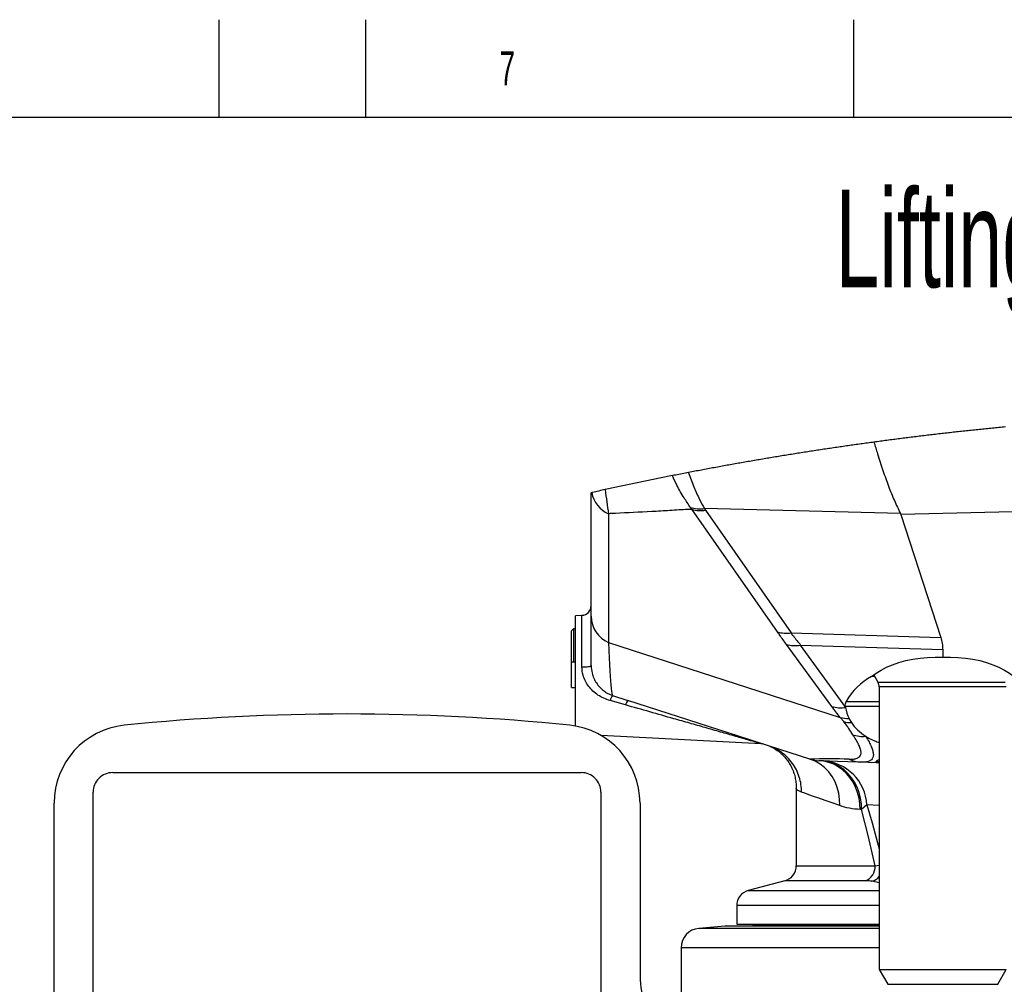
# Model space of a CAD drawing. Extents: x 0 to 4205, y 0 to 2970.
# Tile 59 of 67: x 2025 to 2529, y 2476 to 2970. Entities that reach past the tile are written whole.
import ezdxf

# ---------------------------------------------------------------- set-up
doc = ezdxf.new("R2010")
doc.units = 0
doc.header["$LTSCALE"] = 5
doc.layers.get('0').update_dxf_attribs({"linetype": 'CONTINUOUS'})
doc.styles.add('SLDTEXTSTYLE0', font='TXT', dxfattribs={"width": 0.605})

msp = doc.modelspace()

# ---------------------------------------------------------------- linework, layer by layer
at = {"color": 7, "linetype": 'CONTINUOUS'}
for p, q in [((2127.5, 2920), (2127.5, 2970)), ((2202.5, 2920), (2202.5, 2970)), ((2452.5, 2920), (2452.5, 2970)), ((4155, 2920), (100, 2920)), ((2317.96, 2664.67), (2317.96, 2727.93)), ((2476.52, 2716.79), (2476.3, 2717.32)), ((2476.52, 2716.79), (2496.98, 2653.84)), ((2313.22, 2665.12), (2309.96, 2664.95)), ((2309.96, 2608.5), (2309.96, 2664.95)), ((2313.94, 2665.21), (2312.96, 2665.12)), ((2312.96, 2665.12), (2312.96, 2665.1)), ((2317.96, 2639.42), (2317.96, 2664.67)), ((2308.96, 2658.18), (2307.96, 2657.18)), ((2307.96, 2649.47), (2307.96, 2657.18)), ((2309.96, 2658.18), (2308.96, 2658.18)), ((2308.96, 2658.18), (2308.96, 2649.86)), ((2307.96, 2641.18), (2307.96, 2649.47)), ((2308.96, 2649.86), (2308.96, 2641.18)), ((2497.96, 2647.66), (2497.96, 2643.73)), ((2309.96, 2641.18), (2307.96, 2641.18)), ((2307.96, 2628.18), (2307.96, 2641.18)), ((2463.17, 2633.82), (2461.53, 2633.82)), ((2462.65, 2634.72), (2464.79, 2631.02)), ((2307.96, 2628.18), (2309.96, 2628.18)), ((2465.46, 2628.52), (2465.46, 2483.84)), ((2328.96, 2624.19), (2336.81, 2621.63)), ((2429.9, 2591.59), (2336.81, 2621.63)), ((2448.15, 2618.07), (2448.09, 2618.55)), ((2405.04, 2599.44), (2322.99, 2603.74)), ((2463.83, 2589.76), (2456, 2590.03)), ((2465.46, 2589.65), (2463.83, 2589.76)), ((2072.96, 2584.68), (2312.96, 2584.68)), ((2422.96, 2576.93), (2422.96, 2537.05)), ((2062.96, 2454.68), (2062.96, 2574.68)), ((2322.96, 2574.68), (2322.96, 2454.68)), ((2042.96, 2420.04), (2042.96, 2569.12)), ((2342.96, 2569.12), (2342.96, 2482.45)), ((2417.03, 2529.32), (2398.39, 2524.33)), ((2392.46, 2516.6), (2392.46, 2507.18)), ((2386.38, 2506.15), (2373.08, 2504.98)), ((2387.25, 2506.18), (2465.46, 2506.18)), ((2392.46, 2507.18), (2465.46, 2507.18)), ((2401.46, 2507.18), (2401.04, 2506.77)), ((2363.96, 2495.02), (2363.96, 2450.68)), ((2465.46, 2483.84), (2469.79, 2476.34)), ((2465.46, 2483.84), (2529.34, 2483.84)), ((2526.13, 2476.34), (2530.46, 2483.84)), ((2529.34, 2483.84), (2530.46, 2483.84))]:
    msp.add_line(p, q, dxfattribs=at)
at = {"color": 8, "linetype": 'CONTINUOUS'}
for p, q in [((2369.54, 2719.44), (2368.79, 2720.44)), ((2413.35, 2656.69), (2369.54, 2719.44)), ((2476.3, 2717.32), (2375.96, 2719.8)), ((2375.96, 2719.8), (2376.54, 2718.92)), ((2376.54, 2718.92), (2420.35, 2656.17)), ((2569.75, 2719.05), (2476.52, 2716.79)), ((2326.81, 2717.17), (2326.81, 2651.22)), ((2313.22, 2638.75), (2313.22, 2665.12)), ((2420.35, 2656.17), (2496.98, 2653.84)), ((2326.81, 2651.22), (2445.52, 2612.92)), ((2441.15, 2618.49), (2417.93, 2650.29)), ((2424.93, 2649.87), (2497.96, 2647.66)), ((2424.93, 2649.87), (2448.15, 2618.07)), ((2464.79, 2631.02), (2529.98, 2631.02)), ((2529.34, 2628.52), (2465.46, 2628.52)), ((2530.46, 2628.52), (2529.34, 2628.52)), ((2335.53, 2619.3), (2327.66, 2621.54)), ((2465.46, 2618.55), (2448.09, 2618.55)), ((2448.53, 2621.08), (2465.46, 2621.08)), ((2447.29, 2610.76), (2445.52, 2612.92)), ((2465.46, 2589.55), (2462.86, 2589.79)), ((2465.46, 2590.25), (2463.85, 2590.36)), ((2459.16, 2568.12), (2456.42, 2565.77)), ((2465.46, 2567.9), (2459.16, 2568.12)), ((2456.42, 2565.77), (2455.68, 2565.8)), ((2422.96, 2537.05), (2463.37, 2537.05)), ((2463.37, 2537.05), (2465.46, 2537.36)), ((2458.31, 2529.32), (2417.03, 2529.32)), ((2465.46, 2528.29), (2461.75, 2529.09)), ((2398.39, 2524.33), (2465.46, 2524.33)), ((2465.46, 2516.6), (2392.46, 2516.6)), ((2465.46, 2506.15), (2386.38, 2506.15)), ((2401.04, 2506.77), (2465.46, 2506.77)), ((2465.46, 2504.98), (2373.08, 2504.98)), ((2465.46, 2495.02), (2363.96, 2495.02)), ((2469.79, 2476.34), (2525.15, 2476.34)), ((2525.15, 2476.34), (2526.13, 2476.34))]:
    msp.add_line(p, q, dxfattribs=at)
at = {"color": 7, "linetype": 'CONTINUOUS', "flags": 128}
for points in [[(2530.05, 2761.61), (2529.21, 2761.53), (2528.38, 2761.45), (2527.55, 2761.37), (2526.72, 2761.29), (2525.88, 2761.2), (2525.05, 2761.12), (2524.22, 2761.04), (2523.39, 2760.96), (2522.55, 2760.87), (2521.72, 2760.79), (2520.89, 2760.7), (2520.06, 2760.62), (2519.22, 2760.53), (2518.39, 2760.45), (2517.56, 2760.36), (2516.73, 2760.27), (2515.89, 2760.19), (2515.06, 2760.1), (2514.23, 2760.01), (2513.4, 2759.92), (2512.57, 2759.84), (2511.73, 2759.75), (2510.9, 2759.66), (2510.07, 2759.57), (2509.24, 2759.48), (2508.41, 2759.39), (2507.58, 2759.3), (2506.74, 2759.21), (2505.91, 2759.11), (2505.08, 2759.02), (2504.25, 2758.93), (2503.42, 2758.84), (2502.59, 2758.74), (2501.75, 2758.65), (2500.92, 2758.56), (2500.09, 2758.46), (2499.26, 2758.37), (2498.43, 2758.27), (2497.6, 2758.18), (2496.77, 2758.08), (2495.94, 2757.98), (2495.1, 2757.89), (2494.27, 2757.79), (2493.44, 2757.69), (2492.61, 2757.59), (2491.78, 2757.5), (2490.95, 2757.4), (2490.12, 2757.3), (2489.29, 2757.2), (2488.46, 2757.1), (2487.63, 2757), (2486.8, 2756.9), (2485.97, 2756.8), (2485.14, 2756.7), (2484.31, 2756.59), (2483.48, 2756.49), (2482.64, 2756.39), (2481.81, 2756.28), (2480.98, 2756.18), (2480.15, 2756.08), (2479.32, 2755.97), (2478.49, 2755.87), (2477.66, 2755.76), (2476.83, 2755.66), (2476, 2755.55), (2475.17, 2755.45), (2474.34, 2755.34), (2473.51, 2755.23), (2472.68, 2755.12), (2471.86, 2755.02), (2471.03, 2754.91), (2470.2, 2754.8), (2469.37, 2754.69), (2468.54, 2754.58), (2467.71, 2754.47), (2466.88, 2754.36), (2466.05, 2754.25), (2465.22, 2754.14), (2464.39, 2754.03), (2463.56, 2753.92), (2462.76, 2753.81), (2461.93, 2753.69), (2461.1, 2753.58), (2460.27, 2753.47), (2459.44, 2753.35), (2458.61, 2753.24), (2457.78, 2753.12), (2456.95, 2753.01), (2456.13, 2752.89), (2455.3, 2752.78), (2454.47, 2752.66), (2453.64, 2752.55), (2452.81, 2752.43), (2451.98, 2752.31), (2451.15, 2752.19), (2450.33, 2752.08), (2449.5, 2751.96), (2448.67, 2751.84), (2447.84, 2751.72), (2447.01, 2751.6), (2446.19, 2751.48), (2445.36, 2751.36), (2444.53, 2751.24), (2443.7, 2751.12), (2442.87, 2750.99), (2442.05, 2750.87), (2441.22, 2750.75), (2440.39, 2750.63), (2439.56, 2750.5), (2438.74, 2750.38), (2437.91, 2750.25), (2437.08, 2750.13), (2436.25, 2750.01), (2435.43, 2749.88), (2434.6, 2749.75), (2433.77, 2749.63), (2432.95, 2749.5), (2432.12, 2749.37), (2431.29, 2749.25), (2430.47, 2749.12), (2429.64, 2748.99), (2428.81, 2748.86), (2427.98, 2748.73), (2427.16, 2748.61), (2426.33, 2748.48), (2425.51, 2748.35), (2424.68, 2748.22), (2423.85, 2748.08), (2423.03, 2747.95), (2422.2, 2747.82), (2421.37, 2747.69), (2420.55, 2747.56), (2419.72, 2747.42), (2418.9, 2747.29), (2418.07, 2747.16), (2417.24, 2747.02), (2416.42, 2746.89), (2415.59, 2746.75), (2414.77, 2746.62), (2413.94, 2746.48), (2413.12, 2746.35), (2412.29, 2746.21), (2411.46, 2746.07), (2410.64, 2745.94), (2409.81, 2745.8), (2408.99, 2745.66), (2408.16, 2745.52), (2407.34, 2745.38), (2406.51, 2745.25), (2405.69, 2745.11), (2404.86, 2744.97), (2404.04, 2744.83), (2403.21, 2744.68), (2402.39, 2744.54), (2401.56, 2744.4), (2400.74, 2744.26), (2399.92, 2744.12), (2399.09, 2743.98), (2398.27, 2743.83), (2397.44, 2743.69), (2396.62, 2743.54), (2395.79, 2743.4), (2394.97, 2743.26), (2394.15, 2743.11), (2393.32, 2742.97), (2392.5, 2742.82), (2391.67, 2742.67), (2390.85, 2742.53), (2390.03, 2742.38), (2389.2, 2742.23), (2388.38, 2742.08), (2387.56, 2741.94), (2386.73, 2741.79), (2385.91, 2741.64), (2385.09, 2741.49), (2384.26, 2741.34), (2383.44, 2741.19), (2382.62, 2741.04), (2381.8, 2740.89), (2380.97, 2740.74), (2380.15, 2740.58), (2379.33, 2740.43), (2378.5, 2740.28), (2377.68, 2740.13), (2376.86, 2739.97), (2376.04, 2739.82), (2375.21, 2739.67), (2374.39, 2739.51), (2373.57, 2739.36), (2372.75, 2739.2), (2371.93, 2739.05), (2371.1, 2738.89), (2370.28, 2738.73), (2369.46, 2738.58), (2368.64, 2738.42), (2367.82, 2738.26), (2367, 2738.1), (2366.18, 2737.95), (2365.36, 2737.79), (2364.54, 2737.63), (2363.71, 2737.47), (2362.89, 2737.31), (2362.07, 2737.15), (2361.25, 2736.99), (2360.43, 2736.83), (2359.61, 2736.66), (2359.55, 2736.65), (2358.73, 2736.49), (2357.91, 2736.33), (2357.09, 2736.17), (2356.27, 2736), (2355.45, 2735.84), (2354.63, 2735.68), (2353.81, 2735.51), (2352.99, 2735.35), (2352.17, 2735.18), (2351.35, 2735.02), (2350.53, 2734.85), (2349.71, 2734.68), (2348.89, 2734.52), (2348.07, 2734.35), (2347.25, 2734.18), (2346.43, 2734.01), (2345.61, 2733.85), (2344.79, 2733.68), (2343.97, 2733.51), (2343.15, 2733.34), (2342.33, 2733.17), (2341.51, 2733), (2340.69, 2732.83), (2339.87, 2732.66), (2339.05, 2732.49), (2338.24, 2732.31), (2337.42, 2732.14), (2336.6, 2731.97), (2335.78, 2731.8), (2334.96, 2731.62), (2334.14, 2731.45), (2333.32, 2731.28), (2332.51, 2731.1), (2331.69, 2730.93), (2330.87, 2730.75), (2330.05, 2730.57), (2329.23, 2730.4), (2328.42, 2730.22), (2327.6, 2730.05), (2326.78, 2729.87), (2325.96, 2729.69), (2325.16, 2729.52), (2324.34, 2729.34), (2323.52, 2729.16), (2322.71, 2728.98), (2321.89, 2728.8), (2321.07, 2728.62), (2320.26, 2728.44), (2319.44, 2728.26), (2318.62, 2728.08), (2318.23, 2727.99), (2317.96, 2727.93)], [(2461.53, 2633.82), (2463.82, 2635.56), (2466.39, 2637.17), (2469.22, 2638.63), (2472.28, 2639.92), (2475.54, 2641.05), (2478.99, 2641.99), (2482.6, 2642.73), (2486.33, 2643.29), (2490.15, 2643.64), (2494.04, 2643.79), (2497.96, 2643.73)], [(2497.96, 2643.73), (2501.88, 2643.79), (2505.76, 2643.64), (2509.59, 2643.29), (2513.32, 2642.73), (2516.92, 2641.99), (2520.37, 2641.05), (2523.64, 2639.92), (2526.7, 2638.63), (2529.52, 2637.17), (2532.09, 2635.56), (2534.38, 2633.82)], [(2456, 2590.03), (2449.45, 2590.26), (2444.08, 2590.45), (2439.91, 2590.6), (2436.92, 2590.7), (2435.13, 2590.76), (2434.53, 2590.78)]]:
    msp.add_lwpolyline(points, dxfattribs=at)
at = {"color": 8, "linetype": 'CONTINUOUS', "flags": 128}
for points in [[(2326.81, 2651.22), (2326.96, 2647.13), (2327.11, 2643.36), (2327.28, 2639.93), (2327.44, 2636.82), (2327.61, 2634.05), (2327.79, 2631.62), (2327.98, 2629.53), (2328.16, 2627.77), (2328.35, 2626.36), (2328.55, 2625.29), (2328.75, 2624.57), (2328.96, 2624.19)], [(2313.22, 2638.75), (2314.16, 2638.77), (2315.05, 2638.81), (2315.87, 2638.88), (2316.58, 2638.96), (2317.17, 2639.06), (2317.6, 2639.17), (2317.87, 2639.29), (2317.96, 2639.42)], [(2445.2, 2567.8), (2445.17, 2570.98), (2444.76, 2574.1), (2443.98, 2577.13), (2442.85, 2579.99), (2441.37, 2582.66), (2439.57, 2585.08), (2437.49, 2587.22), (2435.16, 2589.03), (2432.62, 2590.5), (2429.9, 2591.59)], [(2455.68, 2565.8), (2455.55, 2568.75), (2455.11, 2571.67), (2454.37, 2574.5), (2453.34, 2577.2), (2452.04, 2579.75), (2450.47, 2582.11), (2448.68, 2584.23), (2446.67, 2586.1), (2444.47, 2587.68), (2442.13, 2588.95), (2439.67, 2589.9), (2437.12, 2590.52), (2434.53, 2590.78)], [(2456.42, 2565.77), (2456.29, 2568.72), (2455.86, 2571.64), (2455.12, 2574.47), (2454.1, 2577.18), (2452.79, 2579.73), (2451.24, 2582.08), (2449.44, 2584.2), (2447.44, 2586.07), (2445.26, 2587.65), (2442.92, 2588.93), (2440.47, 2589.88), (2437.93, 2590.49), (2435.34, 2590.75)], [(2445.2, 2567.8), (2441.29, 2569.18), (2437.74, 2570.43), (2434.57, 2571.54), (2431.77, 2572.53), (2429.35, 2573.38), (2427.32, 2574.1), (2425.67, 2574.68)], [(2459.16, 2568.12), (2461.86, 2558.93), (2464.63, 2548.75), (2465.46, 2545.6)], [(2463.37, 2537.05), (2459.82, 2552.44), (2456.42, 2565.77)]]:
    msp.add_lwpolyline(points, dxfattribs=at)
at = {"color": 8, "linetype": 'CONTINUOUS'}
for centre, radius, start, end in [((2332.81, 2730.73), 14.83, 190.6376, 246.1347), ((2373.78, 2735.78), 16.13, 251.9786, 277.7519), ((2374.17, 2734.59), 15.84, 252.9861, 278.5863), ((2332.93, 2664.89), 14.98, 180.8317, 245.8657), ((2417.99, 2671.84), 15.84, 252.9863, 278.5862), ((2422.34, 2665.3), 15.65, 253.6031, 279.5078), ((2334.57, 2619.79), 7.13, 141.9107, 165.7591), ((2340.29, 2618.21), 4.88, 135.5475, 167.0898), ((2445.57, 2633.5), 15.64, 253.6018, 279.5111), ((2449.28, 2626.68), 14.26, 254.6888, 272.7886), ((2450.89, 2624.08), 13.8, 254.8781, 271.25), ((2457.11, 2619.27), 16.08, 251.0025, 275.2587), ((2438.79, 2216.34), 375.36, 88.2738, 91.3577), ((2456.52, 2604.47), 14.45, 243.6148, 267.9307), ((2435.16, 2566.71), 24.04, 3.3547, 86.4498), ((2457.15, 2590.25), 6.7, 355.7733, 0.9053), ((2455.49, 2536.69), 7.89, 290.9674, 2.6191), ((2459.65, 2536.47), 7.67, 285.8185, 319.1239)]:
    msp.add_arc(centre, radius, start, end, dxfattribs=at)
at = {"color": 7, "linetype": 'CONTINUOUS'}
for centre, radius, start, end in [((2312.96, 2670.11), 5, 273.0005, 0), ((2475.94, 2606.09), 31.25, 117.4588, 151.3244), ((2460.46, 2628.52), 5, 359.998, 30.0024), ((2467.08, 2621.07), 19.16, 189.0129, 206.8071), ((2192.96, 1484.67), 1130.01, 84.20806, 95.79194), ((2470.68, 2622.76), 23.14, 206.5109, 212.6294), ((2082.96, 2569.12), 40, 95.7921, 179.9999), ((2302.96, 2569.12), 40, 360, 84.2081), ((2404.78, 2594.45), 5, 72.1127, 87.0012), ((2435.12, 2607.78), 17, 252.1213, 267.9991), ((2072.96, 2574.68), 10, 89.9991, 180.0009), ((2312.96, 2574.68), 10, 359.9994, 90.0006), ((2414.96, 2537.05), 8, 285.0001, 0.0007), ((2400.46, 2516.6), 8, 105.0001, 179.9998), ((2387.25, 2496.15), 10.03, 90.0064, 94.9902), ((2399.63, 2508.18), 2, 269.9974, 315.0033), ((2373.96, 2495.02), 10, 94.9998, 180.0004), ((2402.96, 2482.45), 60, 179.9998, 194.7435)]:
    msp.add_arc(centre, radius, start, end, dxfattribs=at)
for points, knots in [([(2462.76, 2753.81), (2463.35, 2751.82), (2464.8, 2746.93), (2467.26, 2739.4), (2470.11, 2731.4), (2473.02, 2724.07), (2475.24, 2719.5), (2476.3, 2717.32)], [0, 0, 0, 0, 0.1597954, 0.3926477, 0.6093533, 0.81357, 1, 1, 1, 1]), ([(2496.98, 2653.84), (2497.26, 2652.83), (2497.83, 2650.81), (2497.91, 2648.71), (2497.96, 2647.66)], [0, 0, 0, 0, 0.499993, 1, 1, 1, 1]), ([(2317.96, 2639.42), (2318.04, 2638.15), (2318.19, 2635.95), (2319.23, 2633), (2320.52, 2630.58), (2322.2, 2628.45), (2324.18, 2626.64), (2326.44, 2625.16), (2328.12, 2624.51), (2328.96, 2624.19)], [0, 0, 0, 0, 0.189991, 0.327922, 0.464808, 0.598589, 0.731766, 0.865301, 1, 1, 1, 1]), ([(2448.09, 2618.55), (2448.06, 2618.98), (2448.02, 2619.85), (2448.35, 2620.67), (2448.53, 2621.08)], [0, 0, 0, 0, 0.487344, 1, 1, 1, 1]), ([(2451.19, 2610.29), (2452.16, 2608.98), (2454.22, 2606.21), (2457.07, 2604.28), (2458.58, 2603.26)], [0, 0, 0, 0, 0.473073, 1, 1, 1, 1]), ([(2458.58, 2603.26), (2458.8, 2603.13), (2460.23, 2602.26), (2462.5, 2601.1), (2464.65, 2600.32), (2465.46, 2600.03)], [0, 0, 0, 0, 0.1011647, 0.6611192, 1, 1, 1, 1]), ([(2409.68, 2598.04), (2409.68, 2598.04), (2409.63, 2598.06), (2409.83, 2597.99), (2409.88, 2597.96), (2409.91, 2597.95)], [0, 0, 0, 0, 0.018564, 0.601697, 1, 1, 1, 1]), ([(2410.45, 2597.7), (2410.54, 2597.66), (2410.89, 2597.49), (2411.49, 2597.17), (2412.32, 2596.67), (2413.34, 2596), (2414.54, 2595.08), (2415.86, 2593.91), (2417.2, 2592.49), (2418.58, 2590.76), (2419.92, 2588.68), (2421.1, 2586.28), (2422.04, 2583.68), (2422.66, 2580.97), (2422.95, 2578.7), (2422.93, 2577.35), (2422.92, 2576.93)], [0, 0, 0, 0, 0.012241, 0.0448617, 0.0802156, 0.1261481, 0.188041, 0.2573823, 0.3340531, 0.4175343, 0.517604, 0.6232296, 0.7319536, 0.8415699, 0.9502557, 1, 1, 1, 1])]:
    msp.add_open_spline(points, degree=3, knots=knots, dxfattribs=at)
at = {"color": 8, "linetype": 'CONTINUOUS'}
for points, knots in [([(2367.82, 2738.26), (2367.83, 2738.23), (2368.56, 2735.75), (2370.4, 2731.12), (2373.09, 2724.98), (2375.1, 2721.35), (2375.96, 2719.8)], [0, 0, 0, 0, 0.005345, 0.383858, 0.736878, 1, 1, 1, 1]), ([(2368.79, 2720.44), (2367.69, 2722.03), (2365.16, 2725.69), (2362.06, 2731.11), (2360.29, 2735.03), (2359.55, 2736.65)], [0, 0, 0, 0, 0.3103663, 0.7135931, 1, 1, 1, 1]), ([(2325.16, 2729.52), (2325.16, 2729.51), (2325.39, 2727.4), (2325.91, 2723.28), (2326.51, 2719.18), (2326.81, 2717.17)], [0, 0, 0, 0, 0.002281, 0.5092, 1, 1, 1, 1]), ([(2369.54, 2719.44), (2368.82, 2719.41), (2365.04, 2719.24), (2358.19, 2718.77), (2345.84, 2718.09), (2335.38, 2717.55), (2327.99, 2717.22), (2326.81, 2717.17)], [0, 0, 0, 0, 0.050114, 0.265409, 0.481496, 0.916966, 1, 1, 1, 1]), ([(2417.93, 2650.29), (2417.34, 2651.09), (2416.18, 2652.69), (2414.66, 2654.82), (2413.72, 2656.16), (2413.35, 2656.69)], [0, 0, 0, 0, 0.378281, 0.752675, 1, 1, 1, 1]), ([(2420.35, 2656.17), (2420.35, 2656.17), (2420.35, 2655.53), (2421.98, 2654.44), (2422.82, 2652.11), (2424.93, 2650.85), (2424.93, 2649.87), (2424.93, 2649.87)], [0, 0, 0, 0, 0.000015, 0.247147, 0.621556, 0.999985, 1, 1, 1, 1]), ([(2327.66, 2621.54), (2326.57, 2621.91), (2324.4, 2622.63), (2321.44, 2624.3), (2318.83, 2626.34), (2316.62, 2628.74), (2314.91, 2631.47), (2313.53, 2634.8), (2313.33, 2637.31), (2313.22, 2638.75)], [0, 0, 0, 0, 0.142736, 0.284826, 0.42014, 0.555598, 0.688165, 0.821111, 1, 1, 1, 1]), ([(2405.04, 2599.44), (2404.91, 2599.48), (2404.57, 2599.57), (2403.92, 2599.76), (2402.77, 2600.09), (2401.09, 2600.58), (2398.58, 2601.3), (2395.5, 2602.19), (2390.56, 2603.62), (2384.16, 2605.46), (2376.31, 2607.71), (2368.38, 2609.98), (2358.92, 2612.67), (2347.96, 2615.79), (2339.69, 2618.13), (2335.53, 2619.3)], [0, 0, 0, 0, 0.0054044, 0.0147967, 0.0280444, 0.0551678, 0.0872863, 0.1363845, 0.1885138, 0.3003982, 0.4127853, 0.527291, 0.6429878, 0.820929, 1, 1, 1, 1]), ([(2445.52, 2612.92), (2444.76, 2613.85), (2443.27, 2615.68), (2441.85, 2617.57), (2441.15, 2618.49)], [0, 0, 0, 0, 0.508167, 1, 1, 1, 1]), ([(2451.87, 2604.07), (2451.2, 2605.13), (2450.17, 2606.77), (2448.69, 2609.03), (2447.78, 2610.16), (2447.29, 2610.76)], [0, 0, 0, 0, 0.463256, 0.715251, 1, 1, 1, 1]), ([(2450.1, 2591.53), (2450.85, 2591.54), (2452.19, 2591.56), (2453.99, 2591.93), (2455.35, 2592.66), (2456.12, 2593.89), (2456.19, 2595.41), (2455.77, 2597.16), (2454.88, 2599.2), (2453.55, 2601.56), (2452.46, 2603.19), (2451.87, 2604.07)], [0, 0, 0, 0, 0.124015, 0.222865, 0.303672, 0.375203, 0.453032, 0.549835, 0.674044, 0.823275, 1, 1, 1, 1]), ([(2458.58, 2603.26), (2459.14, 2602.31), (2460.16, 2600.58), (2461.36, 2598.09), (2462.16, 2595.92), (2462.51, 2594.04), (2462.34, 2592.42), (2461.51, 2591.17), (2460.11, 2590.4), (2458.22, 2590.02), (2456.79, 2590.03), (2456, 2590.03)], [0, 0, 0, 0, 0.1753638, 0.3205774, 0.4421338, 0.5430319, 0.6243648, 0.6950846, 0.7731167, 0.8736817, 1, 1, 1, 1]), ([(2425.67, 2574.68), (2425.62, 2575.99), (2425.51, 2578.61), (2424.59, 2582.45), (2423.11, 2586.1), (2421.08, 2589.47), (2418.55, 2592.47), (2415.57, 2595.01), (2412.59, 2596.91), (2410.52, 2597.7), (2409.67, 2598.02)], [0, 0, 0, 0, 0.130525, 0.260872, 0.391008, 0.520919, 0.650619, 0.780138, 0.909524, 1, 1, 1, 1]), ([(2463.85, 2590.36), (2464.01, 2590.55), (2464.43, 2591.05), (2465.06, 2591.24), (2465.46, 2591.35)], [0, 0, 0, 0, 0.3819921, 1, 1, 1, 1]), ([(2425.67, 2574.68), (2425.2, 2574.86), (2424.39, 2575.17), (2423.47, 2575.8), (2422.95, 2576.45), (2423, 2576.83), (2423.01, 2576.93)], [0, 0, 0, 0, 0.398597, 0.695491, 0.918323, 1, 1, 1, 1]), ([(2455.68, 2565.8), (2453.84, 2565.94), (2450.27, 2566.22), (2446.86, 2567.28), (2445.2, 2567.8)], [0, 0, 0, 0, 0.515305, 1, 1, 1, 1]), ([(2461.75, 2529.09), (2461.24, 2529.16), (2460.1, 2529.31), (2458.95, 2529.32), (2458.31, 2529.32)], [0, 0, 0, 0, 0.448041, 1, 1, 1, 1])]:
    msp.add_open_spline(points, degree=3, knots=knots, dxfattribs=at)

# ---------------------------------------------------------------- texts
at = {"color": 7, "linetype": 'CONTINUOUS', "attachment_point": 1, "style": 'SLDTEXTSTYLE0'}
for s, insert, char_height in [('7', (2271.05, 2953.84), 17.5), ('Lifting tool for forklift', (2443.01, 2883), 50)]:
    msp.add_mtext(s, dxfattribs=dict(at, insert=insert, char_height=char_height))

doc.saveas('drawing.dxf')
